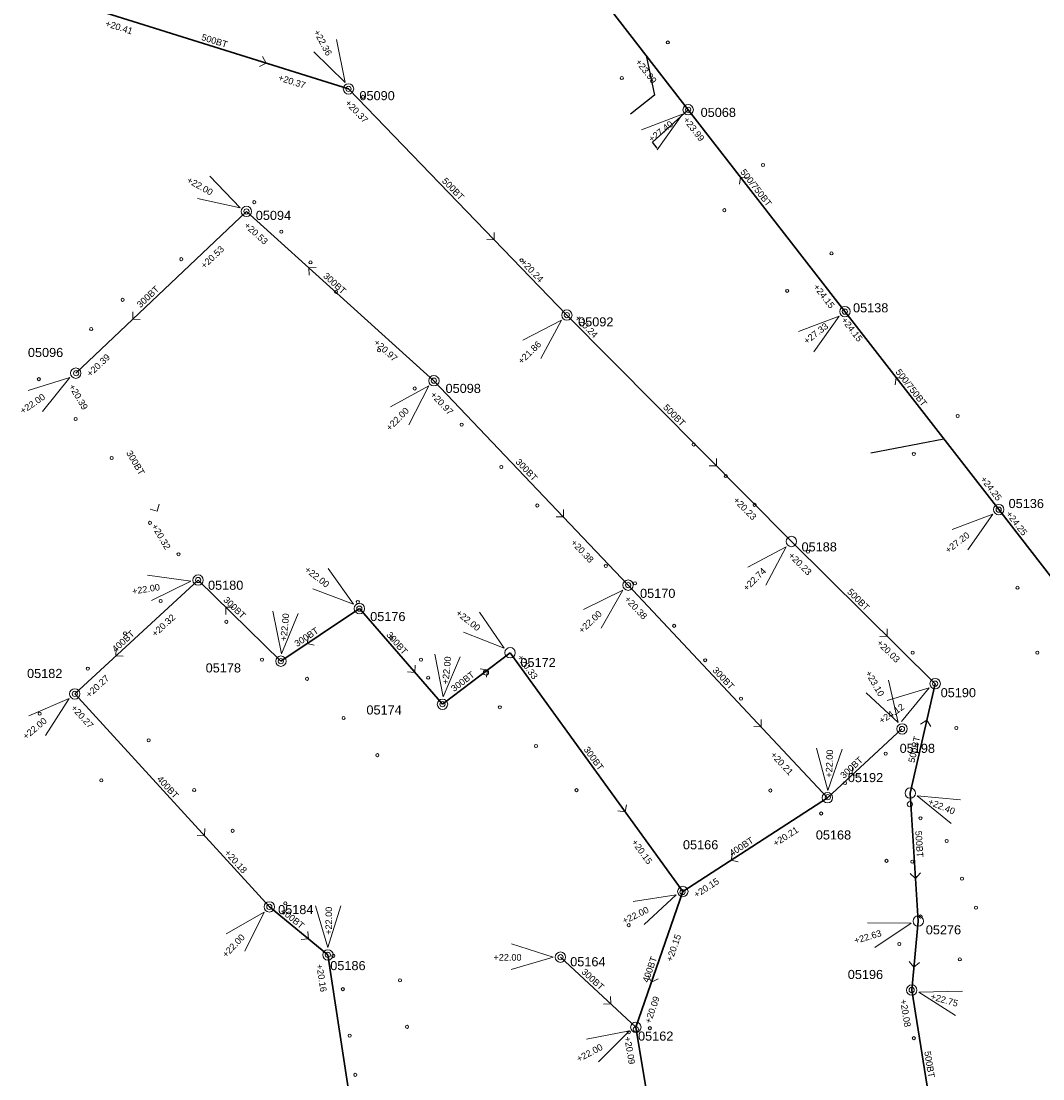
# Model space of a CAD drawing. Header units: metres. Extents: x 196788 to 198093, y 354523 to 355933.
# Tile 4 of 35: x 197373 to 197569, y 354850 to 355053. Entities that reach past the tile are written whole.
import ezdxf

# ---------------------------------------------------------------- set-up
doc = ezdxf.new("R2010")
doc.units = ezdxf.units.M
for name, color, linetype, lineweight in [('AFSTROOM', 2, 'Continuous', 0), ('BOB', 7, 'Continuous', 0), ('CODE', 1, 'Continuous', 0), ('DIAM', 7, 'Continuous', 0), ('GMGIS_STRENGEN', 3, 'Continuous', 30), ('inspectie-riool put', 2, 'Continuous', 0), ('kolk', 2, 'Continuous', 0), ('MVD', 5, 'Continuous', 0), ('PUT', 1, 'Continuous', 0)]:
    doc.layers.add(name, color=color, linetype=linetype, lineweight=lineweight)
doc.layers.add('Huisaansluitingen', color=40, linetype='Continuous', true_color=0xffbf00)
doc.styles.get("Standard").update_dxf_attribs({"font": 'arial.ttf'})

# ---------------------------------------------------------------- blocks, each defined once
blk = doc.blocks.new('S360')
at = {"layer": 'inspectie-riool put', "color": 7, "linetype": 'Continuous', "lineweight": 0}
blk.add_circle((0, 0), 0.5, dxfattribs=at)
blk = doc.blocks.new('AFSTROOM')
at = {"layer": 'AFSTROOM', "linetype": 'Continuous'}
for q in [(1, 1), (1, -1)]:
    blk.add_line((0, 0), q, dxfattribs=at)
blk = doc.blocks.new('S340')
at = {"layer": 'kolk', "color": 7, "linetype": 'Continuous', "lineweight": 0}
blk.add_circle((0, 0), 0.3, dxfattribs=at)

msp = doc.modelspace()

# ---------------------------------------------------------------- linework, layer by layer
at = {"layer": 'GMGIS_STRENGEN', "linetype": 'Continuous', "flags": 128}
for points in [[(197501.27, 355036.43), (197471.78, 355074.59)], [(197388.35, 355055.35), (197435.92, 355040.44)], [(197435.92, 355040.44), (197477.93, 354996.94)], [(197531.42, 354997.6), (197501.27, 355036.43)], [(197416.28, 355016.87), (197383.45, 354985.76)], [(197452.35, 354984.32), (197416.28, 355016.87)], [(197477.93, 354996.94), (197521.13, 354953.39)], [(197561.01, 354959.52), (197531.42, 354997.6)], [(197452.35, 354984.32), (197489.71, 354944.99)], [(197589.31, 354923.03), (197561.01, 354959.52)], [(197521.13, 354953.39), (197548.78, 354926.04)], [(197406.98, 354945.97), (197383.26, 354924.07)], [(197422.92, 354930.37), (197406.98, 354945.97)], [(197489.71, 354944.99), (197528.06, 354904.11)], [(197438.01, 354940.47), (197422.92, 354930.37)], [(197438.01, 354940.47), (197454, 354922.08)], [(197454, 354922.08), (197467, 354932)], [(197467, 354932), (197500.24, 354886.06)], [(197544, 354905), (197548.78, 354926.04)], [(197383.26, 354924.07), (197420.69, 354883.11)], [(197542.4, 354917.33), (197528.06, 354904.11)], [(197544, 354905), (197545.53, 354880.37)], [(197528.06, 354904.11), (197500.24, 354886.06)], [(197500.24, 354886.06), (197491.2, 354859.95)], [(197420.69, 354883.11), (197431.96, 354873.87)], [(197545.53, 354880.37), (197544.27, 354867.11)], [(197431.96, 354873.87), (197440.95, 354815.15)], [(197476.68, 354873.44), (197491.2, 354859.95)], [(197544.27, 354867.11), (197549.69, 354833.36)], [(197491.2, 354859.95), (197497.27, 354823.32)]]:
    msp.add_lwpolyline(points, dxfattribs=at)
at = {"layer": 'Huisaansluitingen'}
for points in [[(197493.2, 355046.88), (197494.77, 355039.25), (197490.17, 355035.6)], [(197501.27, 355036.43), (197493.2, 355046.88)], [(197494.41, 355030.22), (197501.27, 355036.43)], [(197495.33, 355029.03), (197494.41, 355030.22)]]:
    msp.add_lwpolyline(points, dxfattribs=at)
at = {"layer": 'Huisaansluitingen', "flags": 128}
msp.add_lwpolyline([(197550.47, 354973.08), (197536.4, 354970.38)], dxfattribs=at)
at = {"layer": 'MVD', "linetype": 'Continuous'}
for p, q in [((197435.25, 355041.69), (197433.61, 355049.92)), ((197429.28, 355047.59), (197435.25, 355041.69)), ((197500.16, 355035.57), (197492.3, 355032.59)), ((197495.31, 355028.71), (197500.16, 355035.57)), ((197415.05, 355017.56), (197409.24, 355023.64)), ((197406.84, 355019.35), (197415.05, 355017.56)), ((197530.31, 354996.73), (197522.46, 354993.75)), ((197525.47, 354989.87), (197530.31, 354996.73)), ((197476.92, 354995.95), (197469.46, 354992.09)), ((197472.9, 354988.58), (197476.92, 354995.95)), ((197382.29, 354984.96), (197374.28, 354982.43)), ((197377.06, 354978.39), (197382.29, 354984.96)), ((197451.36, 354983.3), (197444, 354979.26)), ((197447.52, 354975.84), (197451.36, 354983.3)), ((197559.89, 354958.65), (197552.04, 354955.67)), ((197555.05, 354951.79), (197559.89, 354958.65)), ((197520.13, 354952.39), (197512.72, 354948.44)), ((197516.19, 354944.97), (197520.13, 354952.39)), ((197436.89, 354941.33), (197432.03, 354948.18)), ((197405.58, 354945.74), (197397.26, 354946.89)), ((197398.05, 354942.04), (197405.58, 354945.74)), ((197429.03, 354944.29), (197436.89, 354941.33)), ((197488.68, 354944.02), (197481.15, 354940.29)), ((197484.53, 354936.72), (197488.68, 354944.02)), ((197421.34, 354940.01), (197423.05, 354931.78)), ((197423.05, 354931.78), (197426.24, 354939.55)), ((197465.89, 354932.88), (197461.12, 354939.79)), ((197458.07, 354935.94), (197465.89, 354932.88)), ((197452.52, 354931.73), (197454.14, 354923.49)), ((197454.14, 354923.49), (197457.4, 354931.23)), ((197547.61, 354925.25), (197539.56, 354922.83)), ((197541.69, 354918.55), (197539.78, 354926.73)), ((197542.29, 354918.75), (197547.61, 354925.25)), ((197382.18, 354923.16), (197374.45, 354919.86)), ((197377.61, 354916.1), (197382.18, 354923.16)), ((197535.53, 354924.26), (197541.69, 354918.55)), ((197525.95, 354913.64), (197528.11, 354905.52)), ((197528.11, 354905.52), (197530.86, 354913.46)), ((197553.68, 354903.72), (197545.31, 354904.47)), ((197545.31, 354904.47), (197551.83, 354899.17)), ((197498.96, 354885.44), (197490.66, 354884.14)), ((197492.81, 354879.72), (197498.96, 354885.44)), ((197429.56, 354883.33), (197431.97, 354875.29)), ((197431.97, 354875.29), (197434.47, 354883.31)), ((197419.72, 354882.08), (197412.41, 354877.94)), ((197415.98, 354874.56), (197419.72, 354882.08)), ((197544.17, 354879.97), (197535.77, 354880.03)), ((197537.17, 354875.32), (197544.17, 354879.97)), ((197475.27, 354873.45), (197467.26, 354875.97)), ((197467.22, 354871.06), (197475.27, 354873.45)), ((197554.03, 354866.92), (197545.63, 354866.73)), ((197545.63, 354866.73), (197552.7, 354862.19)), ((197489.95, 354859.28), (197481.71, 354857.64)), ((197484.04, 354853.31), (197489.95, 354859.28))]:
    msp.add_line(p, q, dxfattribs=at)
at = {"layer": 'PUT', "linetype": 'Continuous'}
for centre in [(197435.92, 355040.44), (197501.27, 355036.43), (197416.28, 355016.87), (197531.42, 354997.6), (197477.93, 354996.94), (197383.45, 354985.76), (197452.35, 354984.32), (197561.01, 354959.52), (197521.13, 354953.39), (197406.98, 354945.97), (197489.71, 354944.99), (197438.01, 354940.47), (197422.92, 354930.37), (197467, 354932), (197548.78, 354926.04), (197383.26, 354924.07), (197454, 354922.08), (197542.41, 354917.33), (197528.06, 354904.11), (197544, 354905), (197500.24, 354886.06), (197420.69, 354883.11), (197545.53, 354880.37), (197431.96, 354873.87), (197476.68, 354873.44), (197544.27, 354867.11), (197491.2, 354859.95)]:
    msp.add_circle(centre, 1, dxfattribs=at)

# ---------------------------------------------------------------- block references
at = {"layer": 'AFSTROOM'}
for p, rotation in [((197420.06, 355045.41), 162.6), ((197511.32, 355023.49), 307.8), ((197463.93, 355011.44), 134), ((197428.3, 355006.02), 317.9), ((197394.4, 354996.13), 43.5), ((197541.28, 354984.91), 307.8), ((197506.73, 354967.91), 134.8), ((197399.14, 354959.23), 120.6), ((197477.26, 354958.1), 133.5), ((197412.29, 354940.77), 315.6), ((197539.56, 354935.15), 135.3), ((197427.95, 354933.74), 33.8), ((197391.17, 354931.37), 42.7), ((197448.67, 354928.21), 131), ((197462.67, 354928.69), 217.3), ((197515.28, 354917.74), 133.2), ((197547.19, 354919.02), 257.2), ((197532.84, 354908.52), 42.7), ((197489.16, 354901.37), 125.9), ((197408.22, 354896.76), 132.4), ((197509.51, 354892.08), 33), ((197545.02, 354888.58), 93.59999999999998), ((197428.21, 354876.95), 140.7), ((197544.69, 354871.53), 84.6), ((197494.21, 354868.65), 70.9), ((197486.36, 354864.45), 137.1)]:
    msp.add_blockref('AFSTROOM', p, dxfattribs=dict(at, rotation=rotation))
at = {"layer": 'inspectie-riool put', "color": 7, "linetype": 'Continuous', "lineweight": 0}
for p in [(197435.92, 355040.44), (197501.27, 355036.43), (197416.28, 355016.87), (197477.93, 354996.94), (197531.42, 354997.6), (197383.52, 354985.75), (197452.35, 354984.32), (197561.01, 354959.52), (197406.98, 354945.97), (197489.71, 354944.99), (197438.01, 354940.47), (197422.92, 354930.37), (197462.38, 354928.19), (197548.78, 354926.04), (197383.26, 354924.07), (197454, 354922.08), (197542.4, 354917.33), (197528.14, 354904.21), (197543.92, 354902.85), (197500.19, 354885.94), (197420.69, 354883.11), (197431.96, 354873.87), (197476.71, 354873.42), (197544.27, 354867.11), (197491.21, 354859.57)]:
    msp.add_blockref('S360', p, dxfattribs=at)
at = {"layer": 'kolk', "color": 7, "linetype": 'Continuous', "lineweight": 0}
for p in [(197497.35, 355049.38), (197488.5, 355042.53), (197438.7, 355038.91), (197515.66, 355025.82), (197417.79, 355018.65), (197508.23, 355017.11), (197422.98, 355012.98), (197528.85, 355008.81), (197403.76, 355007.7), (197428.62, 355007.07), (197469.21, 355007.47), (197433.53, 355001.42), (197520.31, 355001.59), (197392.47, 354999.88), (197386.41, 354994.26), (197441.8, 354990.17), (197376.34, 354984.61), (197448.65, 354982.82), (197383.44, 354976.93), (197457.71, 354975.86), (197553.12, 354977.53), (197502.33, 354972.04), (197390.36, 354969.44), (197544.67, 354970.23), (197465.31, 354967.73), (197508.52, 354965.97), (197472.23, 354960.32), (197514.05, 354960.44), (197397.72, 354956.97), (197524.31, 354951.45), (197403.22, 354950.93), (197485.42, 354948.68), (197491.05, 354945.33), (197564.63, 354944.49), (197399.77, 354941.93), (197437.72, 354941.76), (197412.42, 354937.93), (197498.57, 354937.16), (197392.93, 354935.71), (197444.15, 354934.81), (197544.47, 354931.99), (197568.42, 354931.99), (197385.77, 354928.93), (197419.28, 354930.66), (197449.88, 354930.66), (197504.54, 354930.55), (197427.94, 354926.98), (197451.25, 354927.19), (197511.41, 354923.17), (197465.04, 354921.5), (197376.51, 354920.27), (197434.97, 354919.43), (197552.86, 354917.52), (197397.46, 354915.16), (197471.99, 354914.05), (197539.25, 354912.59), (197441.47, 354912.28), (197388.38, 354907.43), (197531.45, 354906.92), (197406.22, 354905.58), (197479.79, 354905.56), (197517.08, 354905.5), (197526.86, 354901.07), (197545.96, 354900.14), (197413.63, 354897.73), (197550.99, 354895.79), (197539.42, 354891.96), (197544.37, 354891.8), (197553.93, 354888.52), (197423.76, 354883.78), (197556.63, 354882.94), (197545.99, 354881.25), (197489.82, 354879.58), (197541.9, 354875.97), (197433.02, 354873.69), (197553.53, 354873.01), (197445.82, 354868.97), (197434.83, 354867.29), (197447.18, 354860.03), (197493.88, 354859.77), (197436.14, 354858.34), (197489.84, 354858.99), (197544.69, 354857.85), (197437.22, 354850.8)]:
    msp.add_blockref('S340', p, dxfattribs=at)

# ---------------------------------------------------------------- texts
at = {"layer": 'BOB'}
for s, rotation, p in [('+20.41', 342.6, (197389.03, 355052.52)), ('+23.99', 307.7, (197491.04, 355045.59)), ('+20.37', 342.6, (197422.29, 355042.09)), ('+20.37', 314, (197435.17, 355037.62)), ('+23.99', 307.8, (197500.22, 355034.46)), ('+20.53', 317.9, (197415.72, 355014.01)), ('+20.53', 43.5, (197408.2, 355005.77)), ('+20.24', 314, (197468.91, 355007)), ('+24.15', 307.8, (197525.26, 355002.32)), ('+20.24', 314.8, (197479.34, 354996.23)), ('+24.15', 307.8, (197530.64, 354995.93)), ('+20.97', 317.9, (197440.66, 354991.5)), ('+20.39', 43.5, (197386.26, 354984.98)), ('+20.39', 300.6, (197382.06, 354983.2)), ('+20.97', 313.5, (197451.57, 354981.51)), ('+24.25', 307.8, (197557.41, 354965.33)), ('+20.23', 314.8, (197509.85, 354961.21)), ('+24.25', 307.8, (197562.32, 354958.64)), ('+20.32', 300.6, (197397.96, 354956.32)), ('+20.38', 313.5, (197478.6, 354953.06)), ('+20.23', 315.3, (197520.44, 354950.56)), ('+20.38', 313.2, (197488.91, 354942.19)), ('+20.32', 42.7, (197398.76, 354934.97)), ('+20.03', 315.3, (197537.43, 354933.75)), ('+20.33', 305.9, (197468.28, 354931.08)), ('+20.27', 42.7, (197386.06, 354923.25)), ('+20.27', 312.4, (197382.43, 354921.27)), ('+20.21', 313.2, (197517, 354912.24)), ('+20.21', 33, (197518.1, 354894.66)), ('+20.15', 305.9, (197490.3, 354895.53)), ('+20.18', 312.4, (197411.96, 354893.41)), ('+20.15', 33, (197502.85, 354884.78)), ('+20.15', 70.9, (197498.18, 354872.48)), ('+20.16', 278.7, (197429.72, 354872.01)), ('+20.09', 70.9, (197494.05, 354860.55)), ('+20.08', 279.1, (197542.04, 354865.23)), ('+20.09', 279.4, (197488.97, 354858.06))]:
    msp.add_text(s, height=1.25, rotation=rotation, dxfattribs=at).set_placement(p)
at = {"layer": 'CODE'}
for s, p in [('05090', (197438.02, 355038.27)), ('05068', (197503.66, 355035.05)), ('05094', (197418.08, 355015.24)), ('05138', (197532.98, 354997.46)), ('05092', (197480.09, 354994.76)), ('05096', (197374.24, 354988.87)), ('05098', (197454.59, 354981.96)), ('05136', (197562.91, 354959.82)), ('05188', (197523.07, 354951.48)), ('05180', (197408.89, 354944.1)), ('05170', (197492.01, 354942.54)), ('05176', (197440.09, 354938.08)), ('05178', (197408.44, 354928.2)), ('05172', (197468.99, 354929.24)), ('05182', (197374.08, 354927.13)), ('05190', (197549.84, 354923.44)), ('05174', (197439.37, 354920.11)), ('05198', (197541.95, 354912.73)), ('05192', (197531.98, 354907.1)), ('05168', (197525.82, 354896.07)), ('05166', (197500.26, 354894.18)), ('05184', (197422.38, 354881.72)), ('05276', (197546.98, 354877.82)), ('05186', (197432.41, 354870.94)), ('05164', (197478.57, 354871.69)), ('05196', (197531.97, 354869.23)), ('05162', (197491.62, 354857.38))]:
    msp.add_text(s, height=1.75, dxfattribs=at).set_placement(p)
at = {"layer": 'DIAM'}
for s, rotation, p in [('500BT', 342.6, (197407.51, 355049.87)), ('500/750BT', 307.8, (197511.22, 355024.43)), ('500BT', 314, (197453.81, 355022.63)), ('300BT', 317.9, (197430.94, 355004.31)), ('300BT', 43.5, (197395.89, 354998.24)), ('500/750BT', 307.8, (197541.09, 354985.97)), ('500BT', 314.8, (197496.36, 354979.07)), ('300BT', 300.6, (197393.1, 354970.43)), ('300BT', 313.5, (197467.95, 354968.62)), ('500BT', 315.3, (197531.75, 354943.58)), ('300BT', 315.6, (197411.73, 354942.03)), ('400BT', 42.7, (197391.11, 354931.99)), ('300BT', 33.8, (197426.03, 354933.06)), ('300BT', 311, (197443.1, 354935.38)), ('300BT', 313.2, (197505.83, 354928.54)), ('300BT', 37.3, (197456.22, 354924.41)), ('500BT', 77.2, (197544.79, 354910.75)), ('300BT', 305.9, (197481.09, 354913.37)), ('300BT', 42.7, (197531.22, 354907.7)), ('400BT', 312.4, (197398.97, 354907.62)), ('400BT', 33, (197509.68, 354892.78)), ('500BT', 273.6, (197544.95, 354897.71)), ('400BT', 320.7, (197422.78, 354882.05)), ('400BT', 70.9, (197493.61, 354868.44)), ('300BT', 317.1, (197480.62, 354870.47)), ('500BT', 279.1, (197546.68, 354855.25))]:
    msp.add_text(s, height=1.25, rotation=rotation, dxfattribs=at).set_placement(p)
at = {"layer": 'MVD'}
for s, rotation, p in [('+22.36', 298.3, (197429.16, 355051.41)), ('+27.40', 37.8, (197494.25, 355030.12)), ('+22.00', 330.7, (197404.69, 355022.52)), ('+27.33', 37.8, (197524.09, 354991.26)), ('+21.86', 44.4, (197469.26, 354987.41)), ('+22.00', 34.5, (197373.28, 354977.85)), ('+22.00', 45.7, (197443.91, 354974.58)), ('+27.20', 37.8, (197551.3, 354951.04)), ('+22.00', 322.4, (197427.36, 354947.73)), ('+22.74', 45, (197512.57, 354943.76)), ('+22.00', 9.2, (197394.4, 354943.18)), ('+22.00', 84.7, (197424.02, 354934.15)), ('+22.00', 321.6, (197456.45, 354939.4)), ('+22.00', 43.4, (197480.87, 354935.62)), ('+22.00', 84.2, (197455.14, 354925.85)), ('+23.10', 300.2, (197535.29, 354928.08)), ('+24.12', 33.8, (197538.5, 354918.26)), ('+22.00', 40.1, (197373.9, 354915.21)), ('+22.00', 87.9, (197528.95, 354907.95)), ('+22.40', 337.9, (197547.3, 354902.85)), ('+22.00', 89.7, (197432.73, 354877.74)), ('+22.00', 25.9, (197488.99, 354879.76)), ('+22.63', 16.6, (197533.41, 354875.98)), ('+22.00', 46.5, (197412.39, 354873.25)), ('+22.00', 359.6, (197463.81, 354872.79)), ('+22.75', 344.3, (197547.79, 354865.34)), ('+22.00', 28.2, (197480.22, 354853.2))]:
    msp.add_text(s, height=1.25, rotation=rotation, dxfattribs=at).set_placement(p)

doc.saveas('drawing.dxf')
